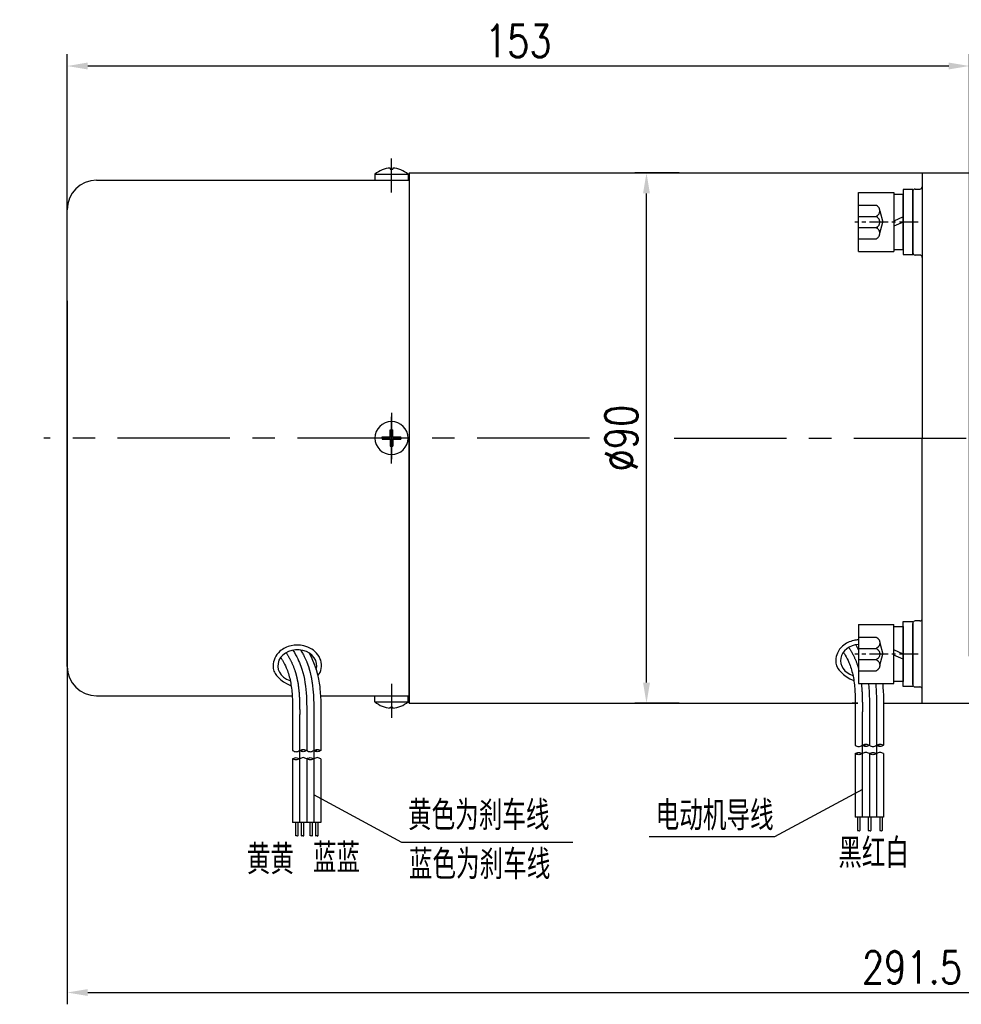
# Model space of a CAD drawing. Header units: inches. Extents: x 837 to 6223, y -2862 to 3098.
# Tile 137 of 139: x 5456 to 5616, y 2543 to 2710. Entities that reach past the tile are written whole.
import ezdxf

# ---------------------------------------------------------------- set-up
doc = ezdxf.new("R2010")
doc.units = ezdxf.units.IN
doc.header["$LTSCALE"] = 10
doc.header["$MEASUREMENT"] = 0
doc.linetypes.add('CENTER', pattern=[10.16, 6.35, -1.27, 1.27, -1.27])
doc.linetypes.add('HIDDEN', pattern=[1.905, 1.27, -0.635])
for name, color, linetype in [('1轮廓实线层', 7, 'Continuous'), ('2细线层', 4, 'Continuous'), ('3中心线层', 1, 'CENTER'), ('4虚线层', 6, 'HIDDEN'), ('5剖面线层', 2, 'Continuous'), ('6文字层', 3, 'Continuous'), ('7标注层', 4, 'Continuous')]:
    doc.layers.add(name, color=color, linetype=linetype)
doc.styles.add('PC_TEXTSTYLE', font='isocp.shx', dxfattribs={"width": 0.8, "bigfont": 'HZFS.SHX'})
doc.styles.add('TH_GBDIM', font='romans.shx', dxfattribs={"width": 0.8, "bigfont": 'gbcbig.shx'})
doc.dimstyles.new('TH_GBDIM', dxfattribs={"dimtxt": 3.5, "dimasz": 2.5, "dimexe": 2, "dimexo": 0, "dimgap": 1, "dimtad": 1, "dimdec": 4, "dimdsep": 46, "dimtxsty": 'TH_GBDIM', "dimcen": 0.09, "dimclrd": 4, "dimclre": 4, "dimclrt": 3, "dimadec": 0, "dimazin": 0, "dimtfac": 1, "dimtdec": 4, "dimtmove": 0, "dimatfit": 3, "dimfxl": 1, "dimtzin": 0, "dimarcsym": 0})
pattern_1 = [(45, (5412.9985, 2387.527), (1.796051, -1.796051), [])]
pattern_2 = [(45, (5410.5985, 2387.527), (1.796051, -1.796051), [])]
pattern_3 = [(45, (5317.576, 2386.6356), (1.796051, -1.796051), [])]
pattern_4 = [(45, (5315.176, 2386.6356), (1.796051, -1.796051), [])]

# ---------------------------------------------------------------- blocks, each defined once
blk = doc.blocks.new('*D214')
at = {"layer": '7标注层', "color": 4, "lineweight": -2, "transparency": 16777216}
for p, q in [((5463.98, 2662.33), (5463.98, 2542.96)), ((5755.48, 2662.33), (5755.48, 2542.96)), ((5467.48, 2544.96), (5751.98, 2544.96))]:
    blk.add_line(p, q, dxfattribs=at)
at = {"layer": '7标注层', "color": 4, "transparency": 16777216}
for points in [[(5467.48, 2545.54), (5467.48, 2544.37), (5463.98, 2544.96)], [(5751.98, 2545.54), (5751.98, 2544.37), (5755.48, 2544.96)]]:
    blk.add_solid(points, dxfattribs=at)
at = {"layer": 'Defpoints', "color": 0, "transparency": 16777216}
for p in [(5463.98, 2662.33), (5755.48, 2662.33), (5755.48, 2544.96)]:
    blk.add_point(p, dxfattribs=at)
at = {"layer": '7标注层', "color": 3, "transparency": 16777216, "insert": (5607.25, 2549.21), "char_height": 5.5, "attachment_point": 5, "style": 'TH_GBDIM'}
blk.add_mtext('291.5', dxfattribs=at)
blk = doc.blocks.new('*D215')
at = {"layer": '7标注层', "color": 4, "lineweight": -2, "transparency": 16777216}
for p, q in [((5463.98, 2639.04), (5463.98, 2704.17)), ((5616.98, 2602.04), (5616.98, 2704.17)), ((5613.48, 2702.17), (5467.48, 2702.17))]:
    blk.add_line(p, q, dxfattribs=at)
at = {"layer": '7标注层', "color": 4, "transparency": 16777216}
for points in [[(5467.48, 2702.76), (5467.48, 2701.59), (5463.98, 2702.17)], [(5613.48, 2702.76), (5613.48, 2701.59), (5616.98, 2702.17)]]:
    blk.add_solid(points, dxfattribs=at)
at = {"layer": 'Defpoints', "color": 0, "transparency": 16777216}
for p in [(5463.98, 2702.17), (5463.98, 2639.04), (5616.98, 2602.04)]:
    blk.add_point(p, dxfattribs=at)
at = {"layer": '7标注层', "color": 3, "transparency": 16777216, "insert": (5540.48, 2706.42), "char_height": 5.5, "attachment_point": 5, "style": 'TH_GBDIM'}
blk.add_mtext('153', dxfattribs=at)
blk = doc.blocks.new('*D223')
at = {"layer": '7标注层', "color": 4, "lineweight": -2, "transparency": 16777216}
for p, q in [((5567.77, 2684.04), (5560.23, 2684.04)), ((5562.23, 2597.54), (5562.23, 2680.54)), ((5567.77, 2594.04), (5560.23, 2594.04))]:
    blk.add_line(p, q, dxfattribs=at)
at = {"layer": '7标注层', "color": 4, "transparency": 16777216}
for points in [[(5561.64, 2680.54), (5562.81, 2680.54), (5562.23, 2684.04)], [(5561.64, 2597.54), (5562.81, 2597.54), (5562.23, 2594.04)]]:
    blk.add_solid(points, dxfattribs=at)
at = {"layer": 'Defpoints', "color": 0, "transparency": 16777216}
for p in [(5562.23, 2684.04), (5567.77, 2684.04), (5567.77, 2594.04)]:
    blk.add_point(p, dxfattribs=at)
at = {"layer": '7标注层', "color": 3, "transparency": 16777216, "insert": (5557.98, 2639.04), "char_height": 5.5, "attachment_point": 5, "rotation": 90, "style": 'TH_GBDIM'}
blk.add_mtext('%%C90', dxfattribs=at)
blk = doc.blocks.new('GB／T70.1M6M10')
at = {"layer": '1轮廓实线层'}
for p, q in [((0, -5), (0, 5)), ((0, 5), (6, 5)), ((6, 5), (6, -5)), ((0, -5), (6, -5))]:
    blk.add_line(p, q, dxfattribs=at)
at = {"layer": '3中心线层', "ltscale": 0.05}
blk.add_line((10.11, 0), (-0.6, 0), dxfattribs=at)
at = {"layer": '4虚线层'}
for p, q in [((0, 2.86), (3, 2.86)), ((3.6, 1.91), (4.15, 0)), ((0, 0.95), (3, 0.95)), ((3.6, -1.91), (4.15, 0)), ((0, -0.95), (3, -0.95)), ((0, -2.86), (3, -2.86))]:
    blk.add_line(p, q, dxfattribs=at)
for centre in [(2.54, 1.91), (2.54, 0), (2.54, -1.91)]:
    blk.add_arc(centre, 1.06, 295.6298, 64.3702, dxfattribs=at)
blk = doc.blocks.new('GB848_6_1.6_R')
at = {"layer": '1轮廓实线层'}
for p, q in [((-3.2, 1.6), (-5.5, 1.6)), ((-5.5, 1.6), (-5.5, 0)), ((-5.5, 0), (-3.2, 0)), ((3.2, 1.6), (-3.2, 1.6)), ((-3.2, 0), (3.2, 0)), ((5.5, 1.6), (3.2, 1.6)), ((3.2, 0), (5.5, 0)), ((5.5, 0), (5.5, 1.6))]:
    blk.add_line(p, q, dxfattribs=at)
blk = doc.blocks.new('GB93_6_0.8_R')
at = {"layer": '1轮廓实线层'}
for p, q in [((4.65, 1.6), (-4.65, 1.6)), ((-4.65, 1.6), (-4.65, 0)), ((-4.65, 0), (4.65, 0)), ((0, 0), (-0.69, 1.6)), ((0.86, 0), (0.17, 1.6)), ((4.65, 0), (4.65, 1.6))]:
    blk.add_line(p, q, dxfattribs=at)

msp = doc.modelspace()

# ---------------------------------------------------------------- hatches: boundary and pattern name
at = {"layer": '5剖面线层'}
h = msp.add_hatch(dxfattribs=at)
h.set_pattern_fill('ANSI31', color=256, scale=0.8, angle=90, style=0)
h.set_pattern_definition(pattern_4)
edge = h.paths.add_edge_path()
edge.add_spline(control_points=[(5503.40316, 2586.01311), (5503.60316, 2586.11311), (5504.00316, 2586.31311), (5504.40316, 2586.11311), (5504.60316, 2586.01311)], knot_values=[0, 0, 0, 0, 0.632455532, 1.264911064, 1.264911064, 1.264911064, 1.264911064], degree=3, periodic=0)
edge.add_spline(control_points=[(5504.60316, 2586.01311), (5504.40316, 2585.91311), (5504.00316, 2585.71311), (5503.60316, 2585.91311), (5503.40316, 2586.01311)], knot_values=[0, 0, 0, 0, 0.632455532, 1.264911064, 1.264911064, 1.264911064, 1.264911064], degree=3, periodic=0)
h = msp.add_hatch(dxfattribs=at)
h.set_pattern_fill('ANSI31', color=256, scale=0.8, angle=90, style=0)
h.set_pattern_definition(pattern_3)
edge = h.paths.add_edge_path()
edge.add_spline(control_points=[(5505.80316, 2586.01311), (5506.00316, 2586.11311), (5506.40316, 2586.31311), (5506.80316, 2586.11311), (5507.00316, 2586.01311)], knot_values=[0, 0, 0, 0, 0.632455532, 1.264911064, 1.264911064, 1.264911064, 1.264911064], degree=3, periodic=0)
edge.add_spline(control_points=[(5507.00316, 2586.01311), (5506.80316, 2585.91311), (5506.40316, 2585.71311), (5506.00316, 2585.91311), (5505.80316, 2586.01311)], knot_values=[0, 0, 0, 0, 0.632455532, 1.264911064, 1.264911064, 1.264911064, 1.264911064], degree=3, periodic=0)
h = msp.add_hatch(dxfattribs=at)
h.set_pattern_fill('ANSI31', color=256, scale=0.8, angle=90, style=0)
h.set_pattern_definition(pattern_2)
edge = h.paths.add_edge_path()
edge.add_spline(control_points=[(5598.8258, 2586.90457), (5599.0258, 2587.00457), (5599.4258, 2587.20457), (5599.8258, 2587.00457), (5600.0258, 2586.90457)], knot_values=[0, 0, 0, 0, 0.632455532, 1.264911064, 1.264911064, 1.264911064, 1.264911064], degree=3, periodic=0)
edge.add_spline(control_points=[(5600.0258, 2586.90457), (5599.8258, 2586.80457), (5599.4258, 2586.60457), (5599.0258, 2586.80457), (5598.8258, 2586.90457)], knot_values=[0, 0, 0, 0, 0.632455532, 1.264911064, 1.264911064, 1.264911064, 1.264911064], degree=3, periodic=0)
h = msp.add_hatch(dxfattribs=at)
h.set_pattern_fill('ANSI31', color=256, scale=0.8, angle=90, style=0)
h.set_pattern_definition(pattern_2)
edge = h.paths.add_edge_path()
edge.add_spline(control_points=[(5598.8258, 2586.90457), (5599.0258, 2587.00457), (5599.4258, 2587.20457), (5599.8258, 2587.00457), (5600.0258, 2586.90457)], knot_values=[0, 0, 0, 0, 0.632455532, 1.264911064, 1.264911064, 1.264911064, 1.264911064], degree=3, periodic=0)
edge.add_spline(control_points=[(5600.0258, 2586.90457), (5599.8258, 2586.80457), (5599.4258, 2586.60457), (5599.0258, 2586.80457), (5598.8258, 2586.90457)], knot_values=[0, 0, 0, 0, 0.632455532, 1.264911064, 1.264911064, 1.264911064, 1.264911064], degree=3, periodic=0)
h = msp.add_hatch(dxfattribs=at)
h.set_pattern_fill('ANSI31', color=256, scale=0.8, angle=90, style=0)
h.set_pattern_definition(pattern_1)
edge = h.paths.add_edge_path()
edge.add_spline(control_points=[(5601.2258, 2586.90457), (5601.4258, 2587.00457), (5601.8258, 2587.20457), (5602.2258, 2587.00457), (5602.4258, 2586.90457)], knot_values=[0, 0, 0, 0, 0.632455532, 1.264911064, 1.264911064, 1.264911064, 1.264911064], degree=3, periodic=0)
edge.add_spline(control_points=[(5602.4258, 2586.90457), (5602.2258, 2586.80457), (5601.8258, 2586.60457), (5601.4258, 2586.80457), (5601.2258, 2586.90457)], knot_values=[0, 0, 0, 0, 0.632455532, 1.264911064, 1.264911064, 1.264911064, 1.264911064], degree=3, periodic=0)
h = msp.add_hatch(dxfattribs=at)
h.set_pattern_fill('ANSI31', color=256, scale=0.8, angle=90, style=0)
h.set_pattern_definition(pattern_1)
edge = h.paths.add_edge_path()
edge.add_spline(control_points=[(5601.2258, 2586.90457), (5601.4258, 2587.00457), (5601.8258, 2587.20457), (5602.2258, 2587.00457), (5602.4258, 2586.90457)], knot_values=[0, 0, 0, 0, 0.632455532, 1.264911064, 1.264911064, 1.264911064, 1.264911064], degree=3, periodic=0)
edge.add_spline(control_points=[(5602.4258, 2586.90457), (5602.2258, 2586.80457), (5601.8258, 2586.60457), (5601.4258, 2586.80457), (5601.2258, 2586.90457)], knot_values=[0, 0, 0, 0, 0.632455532, 1.264911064, 1.264911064, 1.264911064, 1.264911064], degree=3, periodic=0)
h = msp.add_hatch(dxfattribs=at)
h.set_pattern_fill('ANSI31', color=256, scale=0.8, angle=90, style=0)
h.set_pattern_definition(pattern_4)
edge = h.paths.add_edge_path()
edge.add_spline(control_points=[(5503.40316, 2584.61311), (5503.20316, 2584.51311), (5502.80316, 2584.31311), (5502.40316, 2584.51311), (5502.20316, 2584.61311)], knot_values=[0, 0, 0, 0, 0.632455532, 1.264911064, 1.264911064, 1.264911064, 1.264911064], degree=3, periodic=0)
edge.add_spline(control_points=[(5502.20316, 2584.61311), (5502.40316, 2584.71311), (5502.80316, 2584.91311), (5503.20316, 2584.71311), (5503.40316, 2584.61311)], knot_values=[0, 0, 0, 0, 0.632455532, 1.264911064, 1.264911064, 1.264911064, 1.264911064], degree=3, periodic=0)
h = msp.add_hatch(dxfattribs=at)
h.set_pattern_fill('ANSI31', color=256, scale=0.8, angle=90, style=0)
h.set_pattern_definition(pattern_3)
edge = h.paths.add_edge_path()
edge.add_spline(control_points=[(5505.80316, 2584.61311), (5505.60316, 2584.51311), (5505.20316, 2584.31311), (5504.80316, 2584.51311), (5504.60316, 2584.61311)], knot_values=[0, 0, 0, 0, 0.632455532, 1.264911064, 1.264911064, 1.264911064, 1.264911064], degree=3, periodic=0)
edge.add_spline(control_points=[(5504.60316, 2584.61311), (5504.80316, 2584.71311), (5505.20316, 2584.91311), (5505.60316, 2584.71311), (5505.80316, 2584.61311)], knot_values=[0, 0, 0, 0, 0.632455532, 1.264911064, 1.264911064, 1.264911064, 1.264911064], degree=3, periodic=0)
h = msp.add_hatch(dxfattribs=at)
h.set_pattern_fill('ANSI31', color=256, scale=0.8, angle=90, style=0)
h.set_pattern_definition(pattern_2)
edge = h.paths.add_edge_path()
edge.add_spline(control_points=[(5598.8258, 2585.50457), (5598.6258, 2585.40457), (5598.2258, 2585.20457), (5597.8258, 2585.40457), (5597.6258, 2585.50457)], knot_values=[0, 0, 0, 0, 0.632455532, 1.264911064, 1.264911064, 1.264911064, 1.264911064], degree=3, periodic=0)
edge.add_spline(control_points=[(5597.6258, 2585.50457), (5597.8258, 2585.60457), (5598.2258, 2585.80457), (5598.6258, 2585.60457), (5598.8258, 2585.50457)], knot_values=[0, 0, 0, 0, 0.632455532, 1.264911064, 1.264911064, 1.264911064, 1.264911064], degree=3, periodic=0)
h = msp.add_hatch(dxfattribs=at)
h.set_pattern_fill('ANSI31', color=256, scale=0.8, angle=90, style=0)
h.set_pattern_definition(pattern_2)
edge = h.paths.add_edge_path()
edge.add_spline(control_points=[(5598.8258, 2585.50457), (5598.6258, 2585.40457), (5598.2258, 2585.20457), (5597.8258, 2585.40457), (5597.6258, 2585.50457)], knot_values=[0, 0, 0, 0, 0.632455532, 1.264911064, 1.264911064, 1.264911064, 1.264911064], degree=3, periodic=0)
edge.add_spline(control_points=[(5597.6258, 2585.50457), (5597.8258, 2585.60457), (5598.2258, 2585.80457), (5598.6258, 2585.60457), (5598.8258, 2585.50457)], knot_values=[0, 0, 0, 0, 0.632455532, 1.264911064, 1.264911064, 1.264911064, 1.264911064], degree=3, periodic=0)
h = msp.add_hatch(dxfattribs=at)
h.set_pattern_fill('ANSI31', color=256, scale=0.8, angle=90, style=0)
h.set_pattern_definition(pattern_1)
edge = h.paths.add_edge_path()
edge.add_spline(control_points=[(5601.2258, 2585.50457), (5601.0258, 2585.40457), (5600.6258, 2585.20457), (5600.2258, 2585.40457), (5600.0258, 2585.50457)], knot_values=[0, 0, 0, 0, 0.632455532, 1.264911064, 1.264911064, 1.264911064, 1.264911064], degree=3, periodic=0)
edge.add_spline(control_points=[(5600.0258, 2585.50457), (5600.2258, 2585.60457), (5600.6258, 2585.80457), (5601.0258, 2585.60457), (5601.2258, 2585.50457)], knot_values=[0, 0, 0, 0, 0.632455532, 1.264911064, 1.264911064, 1.264911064, 1.264911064], degree=3, periodic=0)
h = msp.add_hatch(dxfattribs=at)
h.set_pattern_fill('ANSI31', color=256, scale=0.8, angle=90, style=0)
h.set_pattern_definition(pattern_1)
edge = h.paths.add_edge_path()
edge.add_spline(control_points=[(5601.2258, 2585.50457), (5601.0258, 2585.40457), (5600.6258, 2585.20457), (5600.2258, 2585.40457), (5600.0258, 2585.50457)], knot_values=[0, 0, 0, 0, 0.632455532, 1.264911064, 1.264911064, 1.264911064, 1.264911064], degree=3, periodic=0)
edge.add_spline(control_points=[(5600.0258, 2585.50457), (5600.2258, 2585.60457), (5600.6258, 2585.80457), (5601.0258, 2585.60457), (5601.2258, 2585.50457)], knot_values=[0, 0, 0, 0, 0.632455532, 1.264911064, 1.264911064, 1.264911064, 1.264911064], degree=3, periodic=0)

# ---------------------------------------------------------------- linework, layer by layer
for p, q in [((5516.18406, 2683.79342), (5516.18406, 2682.79342)), ((5516.18406, 2683.79342), (5521.78406, 2683.79342)), ((5518.78406, 2684.85733), (5518.78406, 2684.69569)), ((5518.78406, 2684.69569), (5519.18406, 2684.69569)), ((5519.18406, 2684.85733), (5519.18406, 2684.69569)), ((5521.78406, 2683.79342), (5521.78406, 2682.79342)), ((5521.98406, 2684.04342), (5521.98406, 2639.04342)), ((5608.98406, 2684.04342), (5616.98406, 2684.04342)), ((5608.98406, 2684.04342), (5608.98406, 2684.04043)), ((5608.98406, 2684.04342), (5608.98406, 2639.04342)), ((5468.98406, 2682.79342), (5497.89603, 2682.79342)), ((5497.89603, 2682.79342), (5521.98406, 2682.79342)), ((5607.38406, 2680.89358), (5607.38406, 2670.49358)), ((5463.98406, 2600.29342), (5463.98406, 2677.79342)), ((5518.78406, 2639.24342), (5518.78406, 2640.44342)), ((5518.78406, 2640.44342), (5519.18406, 2640.44342)), ((5519.18406, 2639.24342), (5519.18406, 2640.44342)), ((5517.40623, 2639.24342), (5518.78406, 2639.24342)), ((5517.40623, 2639.04342), (5517.40623, 2639.24342)), ((5517.40623, 2639.04342), (5517.40623, 2638.84342)), ((5517.40623, 2638.84342), (5518.78406, 2638.84342)), ((5518.78406, 2638.84342), (5518.78406, 2637.64342)), ((5519.18406, 2639.24342), (5520.56189, 2639.24342)), ((5519.18406, 2638.84342), (5520.56189, 2638.84342)), ((5519.18406, 2638.84342), (5519.18406, 2637.64342)), ((5520.56189, 2639.04342), (5520.56189, 2639.24342)), ((5520.56189, 2639.04342), (5520.56189, 2638.84342)), ((5521.98406, 2594.04342), (5521.98406, 2639.04342)), ((5608.98406, 2594.04342), (5608.98406, 2639.04342)), ((5518.78406, 2637.64342), (5519.18406, 2637.64342)), ((5607.38406, 2597.19924), (5607.38406, 2607.59924)), ((5468.98406, 2595.29342), (5502.13923, 2595.29342)), ((5497.89603, 2595.29342), (5502.13968, 2595.28634)), ((5506.94818, 2595.29342), (5516.18406, 2595.29342)), ((5506.96056, 2595.29342), (5521.98406, 2595.29342)), ((5516.18406, 2594.29342), (5516.18406, 2595.29342)), ((5521.78406, 2594.29342), (5521.78406, 2595.29342)), ((5516.18406, 2594.29342), (5521.78406, 2594.29342)), ((5518.78406, 2593.22951), (5518.78406, 2593.39115)), ((5518.78406, 2593.39115), (5519.18406, 2593.39115)), ((5519.18406, 2593.22951), (5519.18406, 2593.39115)), ((5608.98406, 2594.04342), (5608.98406, 2594.04641)), ((5608.98406, 2594.04342), (5616.98406, 2594.04342)), ((5608.98406, 2594.04342), (5616.98406, 2594.04342))]:
    msp.add_line(p, q)
at = {"color": 4}
for p, q in [((5583.94639, 2571.37752), (5562.66186, 2571.37752)), ((5520.68258, 2570.48607), (5549.76334, 2570.48607))]:
    msp.add_line(p, q, dxfattribs=at)
for centre, radius, start, end in [((5518.98406, 2680.65967), 4.20243, 92.7278248, 131.7807179), ((5518.98406, 2680.65967), 4.20243, 48.2192821, 87.2721752), ((5468.98406, 2677.79342), 5, 90, 180), ((5608.58406, 2681.69358), 0.4, 270, 0), ((5607.78406, 2680.89358), 0.4, 90, 180), ((5607.78406, 2670.49358), 0.4, 180, 270), ((5608.58406, 2669.69358), 0.4, 0, 90), ((5518.98406, 2639.04342), 2.8, 0, 180), ((5518.98406, 2639.04342), 2.8, 180, 0), ((5608.58406, 2608.39924), 0.4, 270, 0), ((5607.78406, 2607.59924), 0.4, 90, 180), ((5468.98406, 2600.29342), 5, 180, 270), ((5607.78406, 2597.19924), 0.4, 180, 270), ((5608.58406, 2596.39924), 0.4, 0, 90), ((5518.98406, 2597.42717), 4.20243, 228.2192821, 267.2721752), ((5518.98406, 2597.42717), 4.20243, 272.7278248, 311.7807179)]:
    msp.add_arc(centre, radius, start, end)
for centre, start_param, end_param in [((5503.01346, 2600.40725), -0.242446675, 4.315808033), ((5598.4361, 2601.29871), 1.64710212, 4.339955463)]:
    msp.add_ellipse(centre, major_axis=(3.30632, 0), ratio=0.821066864, start_param=start_param, end_param=end_param)
for points in [[(5521.98406, 2684.04342), (5597.2576, 2684.04342)], [(5597.2576, 2684.04342), (5608.98406, 2684.04342)], [(5607.78406, 2681.29358), (5608.58406, 2681.29358)], [(5608.58406, 2670.09358), (5607.78406, 2670.09358)], [(5608.58406, 2607.99924), (5607.78406, 2607.99924)], [(5607.78406, 2596.79924), (5608.58406, 2596.79924)], [(5602.4258, 2594.04342), (5608.98406, 2594.04342)]]:
    msp.add_open_spline(points, degree=1)
for points, degree, knots in [([(5598.18406, 2604.80648), (5597.91302, 2604.7924), (5597.64346, 2604.75555), (5596.67552, 2604.53632), (5596.01585, 2604.21316), (5595.11374, 2603.42055), (5594.80674, 2603.01616), (5594.42526, 2602.16774), (5594.32978, 2601.7336), (5594.32978, 2601.29871), (5594.32978, 2600.99372), (5594.37632, 2600.68886), (5594.5802, 2600.02783), (5595.40716, 2598.66787), (5597.3876, 2597.88865)], 3, [4.776022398, 4.776022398, 4.776022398, 4.776022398, 4.981541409, 4.981541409, 5.531630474, 5.531630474, 5.929523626, 5.929523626, 6.283185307, 6.283185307, 6.283185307, 6.53120978, 6.53120978, 6.843963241, 6.843963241, 6.843963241, 6.843963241]), ([(5506.48886, 2598.72761), (5506.86956, 2599.17578), (5506.95387, 2599.38968), (5507.13479, 2600.0588), (5507.1523, 2600.53332), (5506.97473, 2601.44475), (5506.78078, 2601.8801), (5506.22906, 2602.64323), (5505.8723, 2602.97156), (5505.05591, 2603.48966), (5504.59629, 2603.67986), (5503.4119, 2603.96048), (5502.66222, 2603.96406), (5501.25288, 2603.64487), (5500.59321, 2603.3217), (5499.6911, 2602.5291), (5499.3841, 2602.1247), (5499.00262, 2601.27628), (5498.90714, 2600.84215), (5498.90714, 2600.40725), (5498.90714, 2600.10226), (5498.95368, 2599.79741), (5499.15756, 2599.13637), (5499.98452, 2597.77642), (5501.96496, 2596.99719)], 3, [2.737905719, 2.737905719, 2.737905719, 2.737905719, 2.923131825, 2.923131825, 3.300211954, 3.300211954, 3.677292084, 3.677292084, 4.054372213, 4.054372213, 4.431452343, 4.431452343, 4.981541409, 4.981541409, 5.531630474, 5.531630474, 5.929523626, 5.929523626, 6.283185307, 6.283185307, 6.283185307, 6.53120978, 6.53120978, 6.843963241, 6.843963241, 6.843963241, 6.843963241]), ([(5521.98406, 2594.04342), (5597.2576, 2594.04342), (5597.63231, 2594.04342)], 1, [0, 0, 0.8652131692, 0.8695201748, 0.8695201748])]:
    msp.add_open_spline(points, degree=degree, knots=knots)
at = {"layer": '1轮廓实线层'}
for p, q in [((5521.98406, 2684.04342), (5521.98406, 2594.04342)), ((5597.6258, 2591.86159), (5597.6258, 2586.90457)), ((5600.0258, 2591.86159), (5600.0258, 2586.90457)), ((5602.4258, 2591.86159), (5602.4258, 2586.90457)), ((5502.20316, 2590.97013), (5502.20316, 2586.01311)), ((5504.60316, 2590.97013), (5504.60316, 2586.01311)), ((5507.00316, 2590.97013), (5507.00316, 2586.01311)), ((5597.6258, 2585.50457), (5597.6258, 2574.69291)), ((5600.0258, 2585.50457), (5600.0258, 2574.69291)), ((5602.4258, 2585.50457), (5602.4258, 2574.69291)), ((5502.20316, 2584.61311), (5502.20316, 2573.80145)), ((5504.60316, 2584.61311), (5504.60316, 2573.80145)), ((5507.00316, 2584.61311), (5507.00316, 2573.80145)), ((5602.4258, 2574.69291), (5597.6258, 2574.69291)), ((5597.9853, 2574.69291), (5597.9853, 2572.42841)), ((5598.3853, 2574.69291), (5598.3853, 2572.42841)), ((5599.83691, 2574.69291), (5599.83691, 2572.42841)), ((5600.26991, 2574.69291), (5600.26991, 2572.42841)), ((5601.77386, 2574.69291), (5601.77386, 2572.42841)), ((5602.17386, 2574.69291), (5602.17386, 2572.42841)), ((5507.00316, 2573.80145), (5502.20316, 2573.80145)), ((5502.68341, 2573.80145), (5502.68341, 2571.53696)), ((5503.08341, 2573.80145), (5503.08341, 2571.53696)), ((5503.689, 2573.80145), (5503.689, 2571.53696)), ((5504.089, 2573.80145), (5504.089, 2571.53696)), ((5505.11024, 2573.80145), (5505.11024, 2571.53696)), ((5505.51024, 2573.80145), (5505.51024, 2571.53696)), ((5506.11584, 2573.80145), (5506.11584, 2571.53696)), ((5506.51584, 2573.80145), (5506.51584, 2571.53696))]:
    msp.add_line(p, q, dxfattribs=at)
for points, knots in [([(5502.2803, 2603.05438), (5502.92589, 2601.92912), (5504.66696, 2598.37713), (5504.63113, 2594.21741), (5504.60316, 2590.97013)], [6.397684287, 6.397684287, 6.397684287, 6.397684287, 9.707911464, 21.488617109, 21.488617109, 21.488617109, 21.488617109]), ([(5500.17372, 2601.79766), (5500.34397, 2601.60245), (5500.42397, 2601.46478), (5500.73914, 2600.90406), (5500.94995, 2600.48487), (5501.27344, 2599.73609), (5501.39569, 2599.40902), (5501.61107, 2598.72622), (5501.70376, 2598.37286), (5501.94163, 2597.27674), (5502.04621, 2596.49759), (5502.17691, 2594.85826), (5502.20303, 2593.99858), (5502.21545, 2592.41948), (5502.20946, 2591.71166), (5502.20325, 2590.9908)], [5.984187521, 5.984187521, 5.984187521, 5.984187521, 6.666441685, 6.666441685, 8.771804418, 8.771804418, 10.455411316, 10.455411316, 12.139018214, 12.139018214, 15.506232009, 15.506232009, 18.873445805, 18.873445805, 21.488617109, 21.488617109, 21.488617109, 21.488617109]), ([(5505.00252, 2602.57578), (5506.39861, 2600.11829), (5506.78737, 2597.2258), (5507.02798, 2594.74587), (5507.01987, 2592.98506), (5507.00503, 2591.17693), (5507.00405, 2591.06304), (5507.00307, 2590.94946)], [12.597606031, 12.597606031, 12.597606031, 12.597606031, 14.965411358, 14.965411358, 21.076594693, 21.076594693, 21.488617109, 21.488617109, 21.488617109, 21.488617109]), ([(5595.59636, 2602.68911), (5595.76662, 2602.4939), (5595.84661, 2602.35623), (5596.16178, 2601.79552), (5596.37259, 2601.37633), (5596.69608, 2600.62754), (5596.81833, 2600.30047), (5597.03371, 2599.61768), (5597.1264, 2599.26431), (5597.36427, 2598.1682), (5597.46886, 2597.38904), (5597.59955, 2595.74971), (5597.62567, 2594.89003), (5597.63809, 2593.31094), (5597.6321, 2592.60312), (5597.62589, 2591.88226)], [5.984187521, 5.984187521, 5.984187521, 5.984187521, 6.666441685, 6.666441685, 8.771804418, 8.771804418, 10.455411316, 10.455411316, 12.139018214, 12.139018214, 15.506232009, 15.506232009, 18.873445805, 18.873445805, 21.488617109, 21.488617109, 21.488617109, 21.488617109]), ([(5602.28024, 2597.39325), (5602.45053, 2595.61666), (5602.44243, 2593.86658), (5602.42767, 2592.06839), (5602.42669, 2591.95449), (5602.42572, 2591.84092)], [15.001278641, 15.001278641, 15.001278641, 15.001278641, 21.076594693, 21.076594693, 21.488617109, 21.488617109, 21.488617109, 21.488617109])]:
    msp.add_open_spline(points, degree=3, knots=knots, dxfattribs=at)
for points in [[(5597.70295, 2603.94584), (5597.88242, 2603.63302), (5598.04151, 2603.34694), (5598.18406, 2603.07956)], [(5599.86813, 2597.39325), (5600.05797, 2595.59632), (5600.04189, 2593.72895), (5600.0258, 2591.86159)]]:
    msp.add_open_spline(points, degree=3, dxfattribs=at)
for points in [[(5597.6258, 2586.90457), (5598.2258, 2586.70457), (5598.8258, 2586.90457)], [(5598.8258, 2586.90457), (5599.4258, 2587.10457), (5600.0258, 2586.90457)], [(5600.0258, 2586.90457), (5599.4258, 2586.70457), (5598.8258, 2586.90457)], [(5600.0258, 2586.90457), (5600.6258, 2586.70457), (5601.2258, 2586.90457)], [(5601.2258, 2586.90457), (5601.8258, 2587.10457), (5602.4258, 2586.90457)], [(5602.4258, 2586.90457), (5601.8258, 2586.70457), (5601.2258, 2586.90457)], [(5502.20316, 2586.01311), (5502.80316, 2585.81311), (5503.40316, 2586.01311)], [(5502.20316, 2584.61311), (5502.80316, 2584.81311), (5503.40316, 2584.61311)], [(5503.40316, 2586.01311), (5504.00316, 2586.21311), (5504.60316, 2586.01311)], [(5504.60316, 2586.01311), (5504.00316, 2585.81311), (5503.40316, 2586.01311)], [(5504.60316, 2584.61311), (5504.00316, 2584.81311), (5503.40316, 2584.61311)], [(5504.60316, 2586.01311), (5505.20316, 2585.81311), (5505.80316, 2586.01311)], [(5504.60316, 2584.61311), (5505.20316, 2584.81311), (5505.80316, 2584.61311)], [(5505.80316, 2586.01311), (5506.40316, 2586.21311), (5507.00316, 2586.01311)], [(5507.00316, 2586.01311), (5506.40316, 2585.81311), (5505.80316, 2586.01311)], [(5507.00316, 2584.61311), (5506.40316, 2584.81311), (5505.80316, 2584.61311)], [(5597.6258, 2585.50457), (5598.2258, 2585.70457), (5598.8258, 2585.50457)], [(5598.8258, 2585.50457), (5598.2258, 2585.30457), (5597.6258, 2585.50457)], [(5600.0258, 2585.50457), (5599.4258, 2585.70457), (5598.8258, 2585.50457)], [(5600.0258, 2585.50457), (5600.6258, 2585.70457), (5601.2258, 2585.50457)], [(5601.2258, 2585.50457), (5600.6258, 2585.30457), (5600.0258, 2585.50457)], [(5602.4258, 2585.50457), (5601.8258, 2585.70457), (5601.2258, 2585.50457)], [(5503.40316, 2584.61311), (5502.80316, 2584.41311), (5502.20316, 2584.61311)], [(5505.80316, 2584.61311), (5505.20316, 2584.41311), (5504.60316, 2584.61311)]]:
    msp.add_spline(points, degree=3, dxfattribs=at)
at = {"layer": '2细线层'}
for points in [[(5502.68341, 2571.53696), (5502.87355, 2571.57815), (5503.04886, 2571.49779), (5503.08341, 2571.53696)], [(5503.689, 2571.53696), (5503.87914, 2571.57815), (5504.05445, 2571.49779), (5504.089, 2571.53696)], [(5505.11024, 2571.53696), (5505.30038, 2571.57815), (5505.47569, 2571.49779), (5505.51024, 2571.53696)], [(5506.11584, 2571.53696), (5506.30598, 2571.57815), (5506.48129, 2571.49779), (5506.51584, 2571.53696)], [(5597.9853, 2572.42841), (5598.17544, 2572.4696), (5598.35075, 2572.38924), (5598.3853, 2572.42841)], [(5599.83691, 2572.42841), (5600.06005, 2572.4696), (5600.23536, 2572.38924), (5600.26991, 2572.42841)], [(5601.77386, 2572.42841), (5601.964, 2572.4696), (5602.13931, 2572.38924), (5602.17386, 2572.42841)]]:
    msp.add_spline(points, degree=3, dxfattribs=at)
at = {"layer": '3中心线层'}
for p, q in [((5518.98406, 2680.72865), (5518.98406, 2686.50213)), ((5518.98406, 2643.34835), (5518.98406, 2638.38904)), ((5518.98406, 2638.09222), (5518.98406, 2642.6177)), ((5518.98406, 2639.99462), (5518.98406, 2635.46914)), ((5518.98406, 2634.73849), (5518.98406, 2639.6978)), ((5518.98406, 2597.35819), (5518.98406, 2591.58471)), ((5598.8258, 2591.86159), (5598.8258, 2586.90457)), ((5601.2258, 2591.86159), (5601.2258, 2586.90457)), ((5503.40316, 2590.97013), (5503.40316, 2586.01311)), ((5505.80316, 2590.97013), (5505.80316, 2586.01311)), ((5598.8258, 2586.90457), (5598.8258, 2574.69291)), ((5601.2258, 2586.90457), (5601.2258, 2574.69291)), ((5503.40316, 2586.01311), (5503.40316, 2573.80145)), ((5505.80316, 2586.01311), (5505.80316, 2573.80145))]:
    msp.add_line(p, q, dxfattribs=at)
at = {"layer": '3中心线层', "ltscale": 0.3}
for p, q in [((5552.54577, 2639.04342), (5460.00177, 2639.04342)), ((5566.92541, 2639.04342), (5625.81172, 2639.04342))]:
    msp.add_line(p, q, dxfattribs=at)
at = {"layer": '3中心线层'}
for points, knots in [([(5503.57051, 2603.08316), (5504.17657, 2602.08602), (5504.43077, 2601.53831), (5504.77019, 2600.65722), (5504.87992, 2600.33875), (5505.07484, 2599.69965), (5505.16094, 2599.37793), (5505.38924, 2598.40781), (5505.5015, 2597.75479), (5505.76003, 2595.70742), (5505.80603, 2594.3024), (5505.81463, 2592.25658), (5505.80868, 2591.60529), (5505.80312, 2590.9598)], [7.304081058, 7.304081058, 7.304081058, 7.304081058, 9.438937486, 9.438937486, 10.617029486, 10.617029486, 11.795121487, 11.795121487, 14.151305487, 14.151305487, 19.146851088, 19.146851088, 21.488617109, 21.488617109, 21.488617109, 21.488617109]), ([(5596.55086, 2603.52887), (5596.88004, 2602.97371), (5597.08482, 2602.6103), (5597.56158, 2601.67911), (5597.80563, 2601.11299), (5598.06822, 2600.33298), (5598.1284, 2600.13693), (5598.18406, 2599.93828)], [5.846938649, 5.846938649, 5.846938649, 5.846938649, 7.531590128, 7.531590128, 10.145881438, 10.145881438, 11.014700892, 11.014700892, 11.014700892, 11.014700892]), ([(5501.12822, 2602.63741), (5501.45739, 2602.08226), (5501.66218, 2601.71885), (5502.13893, 2600.78765), (5502.38299, 2600.22153), (5502.67978, 2599.33992), (5502.76717, 2599.04032), (5502.92284, 2598.42637), (5502.99059, 2598.11351), (5503.20367, 2596.95982), (5503.29597, 2596.08539), (5503.40141, 2594.28512), (5503.41403, 2593.35952), (5503.41165, 2591.94103), (5503.40736, 2591.46225), (5503.40321, 2590.98047)], [5.846938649, 5.846938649, 5.846938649, 5.846938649, 7.531590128, 7.531590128, 10.145881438, 10.145881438, 11.468391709, 11.468391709, 12.79090198, 12.79090198, 16.266982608, 16.266982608, 19.743063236, 19.743063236, 21.488617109, 21.488617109, 21.488617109, 21.488617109]), ([(5598.66119, 2597.39325), (5598.70942, 2596.96176), (5598.74523, 2596.52239), (5598.82405, 2595.17658), (5598.83667, 2594.25098), (5598.83429, 2592.83249), (5598.83, 2592.35371), (5598.82585, 2591.87192)], [14.545912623, 14.545912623, 14.545912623, 14.545912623, 16.266982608, 16.266982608, 19.743063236, 19.743063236, 21.488617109, 21.488617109, 21.488617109, 21.488617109]), ([(5601.07459, 2597.39325), (5601.19499, 2596.1978), (5601.22951, 2594.99493), (5601.23727, 2593.14803), (5601.23132, 2592.49675), (5601.22576, 2591.85125)], [14.864748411, 14.864748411, 14.864748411, 14.864748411, 19.146851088, 19.146851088, 21.488617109, 21.488617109, 21.488617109, 21.488617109])]:
    msp.add_open_spline(points, degree=3, knots=knots, dxfattribs=at)
at = {"layer": '7标注层'}
for points in [[(5505.75058, 2578.53224), (5520.68258, 2570.48607)], [(5598.87838, 2579.42369), (5583.94639, 2571.37752)]]:
    msp.add_lwpolyline(points, dxfattribs=at)

# ---------------------------------------------------------------- block references
at = {"layer": '1轮廓实线层'}
msp.add_blockref('GB／T70.1M6M10', (5598.18406, 2675.69358), dxfattribs=at)
for name, rotation in [('GB93_6_0.8_R', 89.99999999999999), ('GB848_6_1.6_R', 270)]:
    msp.add_blockref(name, (5605.78406, 2675.69358), dxfattribs=dict(at, rotation=rotation))
at = {"layer": '1轮廓实线层', "xscale": -1}
for name, p, rotation in [('GB／T70.1M6M10', (5598.18406, 2602.39325), 179.9999986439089), ('GB93_6_0.8_R', (5605.78406, 2602.39325), 89.99999864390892), ('GB848_6_1.6_R', (5605.78406, 2602.39325), 269.9999986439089)]:
    msp.add_blockref(name, p, dxfattribs=dict(at, rotation=rotation))

# ---------------------------------------------------------------- texts
at = {"layer": '6文字层', "insert": (5298.15257, 2606.67233), "char_height": 8.100556, "width": 140.9134884, "attachment_point": 1, "style": 'PC_TEXTSTYLE'}
msp.add_mtext('{\\C3;输出转矩N.m(允许最大输出扭矩20N.m)}', dxfattribs=at)
at = {"layer": '6文字层', "color": 7, "char_height": 5, "style": 'PC_TEXTSTYLE'}
for s, insert, width, attachment_point in [('{\\C3;黄色为刹车线}', (5521.78344, 2577.5068), 29.9540691, 1), ('{\\C3;电动机导线}', (5583.78728, 2577.46767), 23.2813602, 3), ('{\\C3;黑红白}', (5594.74862, 2571.11231), 18.2326587, 1), ('{\\C3;黄黄}', (5494.44864, 2570.02995), 18.2326587, 1), ('{\\C3;蓝蓝}', (5505.64409, 2570.27654), 18.2326587, 1), ('{\\C3;蓝色为刹车线}', (5521.92756, 2569.1826), 29.9540691, 1)]:
    msp.add_mtext(s, dxfattribs=dict(at, insert=insert, width=width, attachment_point=attachment_point))

# ---------------------------------------------------------------- dimensions: what is measured, and where the dimension line sits
at = {"layer": '7标注层'}
dim = msp.add_linear_dim(base=(5463.98406, 2702.17205), p1=(5616.98406, 2602.04342), p2=(5463.98406, 2639.04342), angle=180, dimstyle='TH_GBDIM', override={"dimtxt": 5.5, "dimasz": 3.5, "dimgap": 1.5, "dimtad": 1, "dimjust": 0, "dimdec": 1, "dimlfac": 1, "dimse1": 0, "dimse2": 0, "dimsd1": 0, "dimsd2": 0, "dimadec": 1}, dxfattribs=at)
dim.commit()
dim.dimension.update_dxf_attribs({"geometry": '*D215', "text_midpoint": (5540.48406, 2702.17205), "dimtype": 160})
dim = msp.add_linear_dim(base=(5562.22501, 2684.04342), p1=(5567.77471, 2594.04342), p2=(5567.77471, 2684.04342), angle=90, text='%%C<>', dimstyle='TH_GBDIM', override={"dimtxt": 5.5, "dimasz": 3.5, "dimgap": 1.5, "dimdec": 1, "dimadec": 1}, dxfattribs=at)
dim.commit()
dim.dimension.update_dxf_attribs({"geometry": '*D223', "text_midpoint": (5562.22501, 2639.04342), "dimtype": 160})
dim = msp.add_linear_dim(base=(5755.48406, 2544.95671), p1=(5463.98406, 2662.32997), p2=(5755.48406, 2662.32997), dimstyle='TH_GBDIM', override={"dimtxt": 5.5, "dimasz": 3.5, "dimgap": 1.5, "dimtad": 1, "dimjust": 0, "dimdec": 1, "dimlfac": 1, "dimse1": 0, "dimse2": 0, "dimsd1": 0, "dimsd2": 0, "dimadec": 1}, dxfattribs=at)
dim.commit()
dim.dimension.update_dxf_attribs({"geometry": '*D214', "text_midpoint": (5607.25012, 2544.95671), "dimtype": 160})

doc.saveas('drawing.dxf')
